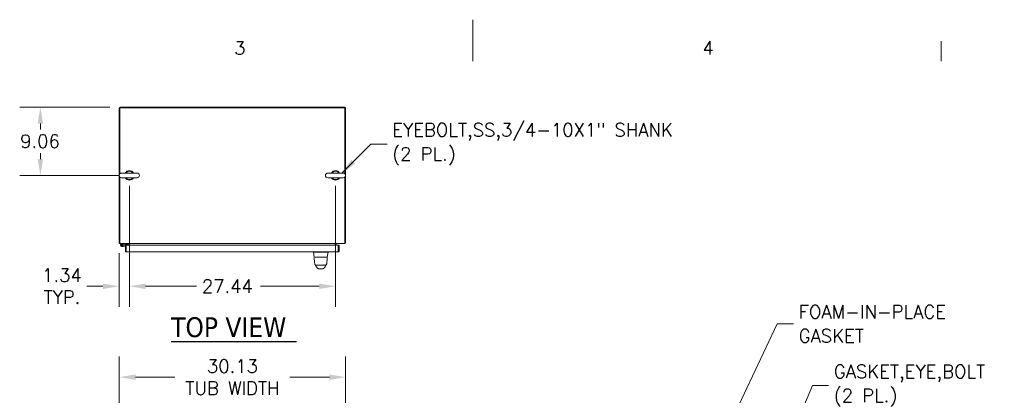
# Model space of a CAD drawing. Header units: inches. Extents: x 3 to 371, y 8 to 234.
# Tile 31 of 51: x 127 to 258, y 184 to 234. Entities that reach past the tile are written whole.
import ezdxf

# ---------------------------------------------------------------- set-up
doc = ezdxf.new("R2010")
doc.units = ezdxf.units.IN
doc.header["$LTSCALE"] = 22
doc.header["$MEASUREMENT"] = 0
doc.layers.get('0').update_dxf_attribs({"lineweight": 0})
for name, color, linetype, lineweight in [('Border (ANSI)', 7, 'Continuous', 5), ('Dimension (ANSI)', 7, 'Continuous', 5), ('Symbol (ANSI)', 7, 'Continuous', 5), ('Visible (ANSI)', 7, 'Continuous', 5)]:
    doc.layers.add(name, color=color, linetype=linetype, lineweight=lineweight)
doc.styles.add('Note Text (ANSI)', font='RomanS.shx')
doc.styles.add('ROMANS', font='romans.shx')
doc.styles.add('Text Style168', font='tahoma.ttf')
doc.dimstyles.new('Default (ANSI)', dxfattribs={"dimscale": 22, "dimtxt": 0.08, "dimasz": 0.098425, "dimexe": 0.125, "dimexo": 0.0625, "dimgap": 0.031496, "dimtad": 0, "dimtih": 1, "dimtoh": 1, "dimrnd": 1e-08, "dimzin": 0, "dimdsep": 46, "dimtxsty": 'ROMANS', "dimcen": 0.09, "dimdle": 0.393701, "dimclrd": 256, "dimclre": 256, "dimclrt": 256, "dimadec": 0, "dimazin": 0, "dimtfac": 1.25, "dimtofl": 0, "dimtmove": 0, "dimatfit": 3, "dimfxl": 0, "dimtolj": 1, "dimtzin": 0, "dimlwd": -1, "dimlwe": -1, "dimarcsym": 0})
doc.dimstyles.new('Default (ANSI)$7', dxfattribs={"dimscale": 22, "dimtxt": 0.08, "dimasz": 0.098425, "dimexe": 0.125, "dimexo": 0.0625, "dimgap": 0.031496, "dimtad": 0, "dimtih": 1, "dimtoh": 1, "dimrnd": 1e-08, "dimzin": 0, "dimdsep": 46, "dimtxsty": 'ROMANS', "dimcen": 0.09, "dimdle": 0.393701, "dimclrd": 256, "dimclre": 256, "dimclrt": 256, "dimadec": 0, "dimazin": 0, "dimtfac": 1.25, "dimtofl": 0, "dimtmove": 0, "dimatfit": 3, "dimfxl": 0, "dimtolj": 1, "dimtzin": 0, "dimlwd": -1, "dimlwe": -1, "dimarcsym": 0})

# ---------------------------------------------------------------- blocks, each defined once
blk = doc.blocks.new('Borders Default Border')
at = {"layer": 'Border (ANSI)'}
blk.add_line((11.3333, 10.38), (11.3333, 10.5), dxfattribs=at)
at = {"layer": 'Border (ANSI)', "flags": 128}
blk.add_lwpolyline([(8.5, 10.63), (8.5, 10.38)], dxfattribs=at)
at = {"layer": 'Border (ANSI)', "char_height": 0.08, "attachment_point": 7, "style": 'Note Text (ANSI)'}
for s, insert in [('3', (7.0559, 10.4192)), ('4', (9.8883, 10.42))]:
    blk.add_mtext(s, dxfattribs=dict(at, insert=insert))
blk = doc.blocks.new('*D10')
at = {"layer": 'Defpoints', "color": 0}
for p in [(170.07, 186.32), (139.95, 175.75), (170.07, 175.75)]:
    blk.add_point(p, dxfattribs=at)
at = {"layer": 'Dimension (ANSI)'}
for p, q in [((139.95, 177.12), (139.95, 189.07)), ((170.07, 177.12), (170.07, 189.07)), ((142.11, 186.32), (147.36, 186.32)), ((167.91, 186.32), (162.66, 186.32))]:
    blk.add_line(p, q, dxfattribs=at)
for points in [[(142.11, 186.68), (142.11, 185.96), (139.95, 186.32)], [(167.91, 186.68), (167.91, 185.96), (170.07, 186.32)]]:
    blk.add_solid(points, dxfattribs=at)
at = {"layer": 'Dimension (ANSI)', "insert": (155.01, 186.32), "char_height": 1.76, "attachment_point": 5, "style": 'ROMANS'}
blk.add_mtext('\\A1;30.13\\PTUB WIDTH', dxfattribs=at)
blk = doc.blocks.new('*D17')
at = {"layer": 'Defpoints', "color": 0}
for p in [(141.29, 213.15), (168.73, 213.15), (168.73, 198.41)]:
    blk.add_point(p, dxfattribs=at)
at = {"layer": 'Dimension (ANSI)'}
for p, q in [((141.29, 211.78), (141.29, 195.66)), ((168.73, 211.78), (168.73, 195.66)), ((143.45, 198.41), (150.24, 198.41)), ((166.56, 198.41), (158.75, 198.41))]:
    blk.add_line(p, q, dxfattribs=at)
for points in [[(143.45, 198.77), (143.45, 198.04), (141.29, 198.41)], [(166.56, 198.77), (166.56, 198.04), (168.73, 198.41)]]:
    blk.add_solid(points, dxfattribs=at)
at = {"layer": 'Dimension (ANSI)', "insert": (150.94, 199.29), "char_height": 1.76, "attachment_point": 1, "style": 'ROMANS'}
blk.add_mtext('\\A1;27.44', dxfattribs=at)
blk = doc.blocks.new('*D18')
at = {"layer": 'Defpoints', "color": 0}
for p in [(141.29, 213.15), (139.95, 204.19), (139.95, 198.41)]:
    blk.add_point(p, dxfattribs=at)
at = {"layer": 'Dimension (ANSI)'}
for p, q in [((141.29, 211.78), (141.29, 195.66)), ((139.95, 202.81), (139.95, 195.66)), ((137.78, 198.41), (135.62, 198.41)), ((143.45, 198.41), (145.62, 198.41))]:
    blk.add_line(p, q, dxfattribs=at)
for points in [[(137.78, 198.77), (137.78, 198.04), (139.95, 198.41)], [(143.45, 198.77), (143.45, 198.04), (141.29, 198.41)]]:
    blk.add_solid(points, dxfattribs=at)
at = {"layer": 'Dimension (ANSI)', "insert": (132.32, 198.41), "char_height": 1.76, "attachment_point": 5, "style": 'ROMANS'}
blk.add_mtext('\\A1;1.34\\PTYP.', dxfattribs=at)
blk = doc.blocks.new('*D19')
at = {"layer": 'Defpoints', "color": 0}
for p in [(129.45, 222.22), (140.07, 222.22), (141.29, 213.15)]:
    blk.add_point(p, dxfattribs=at)
at = {"layer": 'Dimension (ANSI)'}
for p, q in [((138.7, 222.22), (126.7, 222.22)), ((129.45, 220.05), (129.45, 219.26)), ((129.45, 215.32), (129.45, 216.11)), ((139.91, 213.15), (126.7, 213.15))]:
    blk.add_line(p, q, dxfattribs=at)
for points in [[(129.09, 220.05), (129.81, 220.05), (129.45, 222.22)], [(129.09, 215.32), (129.81, 215.32), (129.45, 213.15)]]:
    blk.add_solid(points, dxfattribs=at)
at = {"layer": 'Dimension (ANSI)', "insert": (126.77, 218.57), "char_height": 1.76, "attachment_point": 1, "style": 'ROMANS'}
blk.add_mtext('\\A1;9.06', dxfattribs=at)

msp = doc.modelspace()

# ---------------------------------------------------------------- linework, layer by layer
at = {"layer": 'Symbol (ANSI)', "lineweight": 30}
msp.add_line((146.8564, 191.0559), (163.5137, 191.0559), dxfattribs=at)
at = {"layer": 'Visible (ANSI)'}
for p, q in [((139.9459, 222.0923), (139.9459, 204.1859)), ((140.0396, 213.3731), (140.0396, 222.1235)), ((140.0396, 222.1235), (169.9772, 222.1235)), ((140.0709, 222.2172), (169.946, 222.2172)), ((169.9772, 222.1235), (169.9772, 213.3731)), ((170.0709, 204.1859), (170.0709, 222.0923)), ((140.0396, 204.2172), (140.0396, 212.9363)), ((142.3196, 213.4647), (140.2596, 213.4647)), ((140.2596, 212.8447), (142.3196, 212.8447)), ((169.7572, 213.4647), (167.6972, 213.4647)), ((167.6972, 212.8447), (169.7572, 212.8447)), ((169.9772, 212.9363), (169.9772, 204.2172)), ((140.0396, 204.1859), (139.9459, 204.1859)), ((140.0396, 204.2172), (140.0396, 204.0922)), ((169.9772, 204.0922), (140.0396, 204.0922)), ((140.2199, 204.0208), (140.4702, 204.0922)), ((140.2449, 203.9498), (140.371, 203.9887)), ((140.4591, 203.7137), (140.2798, 203.6977)), ((140.371, 203.9887), (140.3163, 203.9362)), ((140.4634, 204.0172), (140.371, 203.9887)), ((140.4109, 203.7847), (140.4525, 203.7884)), ((140.4525, 203.7884), (140.7589, 203.8157)), ((140.4525, 203.7884), (140.4591, 203.7137)), ((140.7589, 203.7404), (140.4591, 203.7137)), ((141.0952, 204.0172), (140.4634, 204.0172)), ((140.7589, 203.8654), (140.7589, 203.1154)), ((140.8526, 203.8654), (140.7589, 203.8654)), ((140.8526, 203.1154), (140.7589, 203.1154)), ((140.8526, 203.1154), (140.8526, 203.8654)), ((140.8637, 203.2385), (140.8526, 203.2385)), ((140.8637, 203.1154), (140.8637, 203.8654)), ((140.8637, 203.8654), (169.0917, 203.8654)), ((141.0952, 204.0922), (141.0952, 204.0172)), ((141.2272, 203.8654), (141.2272, 204.061)), ((141.3209, 204.0922), (141.3209, 204.061)), ((141.3209, 204.061), (141.3209, 203.8654)), ((168.6959, 204.061), (168.6959, 204.0922)), ((168.6959, 203.8654), (168.6959, 204.061)), ((168.7896, 203.8654), (168.7896, 204.061)), ((169.0917, 203.8654), (169.0917, 203.1154)), ((169.1027, 203.1154), (169.1027, 203.8654)), ((169.1027, 203.8654), (169.1964, 203.8654)), ((169.1027, 203.1154), (169.1964, 203.1154)), ((169.1964, 203.1154), (169.1964, 203.8654)), ((169.9772, 204.0922), (169.9772, 204.2172)), ((169.9772, 204.1859), (170.0709, 204.1859)), ((169.0715, 202.9904), (140.8839, 202.9904)), ((165.7762, 202.9904), (165.7762, 202.946)), ((165.7762, 202.946), (165.7762, 202.9458)), ((165.8939, 202.2783), (165.7762, 202.9458)), ((166.0019, 202.2621), (166.5918, 202.2621)), ((167.0311, 202.9458), (166.4741, 202.9458)), ((166.9134, 202.2621), (166.5918, 202.2621)), ((166.9134, 202.2621), (167.5235, 202.2621)), ((167.6113, 202.2783), (167.729, 202.9458)), ((167.729, 202.9904), (167.729, 202.946)), ((167.729, 202.9458), (167.729, 202.946)), ((166.4801, 200.7415), (167.0313, 200.7415)), ((167.0325, 200.7415), (167.0313, 200.7415)), ((167.0325, 200.7415), (167.035, 200.7415))]:
    msp.add_line(p, q, dxfattribs=at)
msp.add_circle((140.2652, 203.8621), 0.06, dxfattribs=at)
for centre, radius, start, end in [((140.0709, 222.0923), 0.125, 90, 180), ((169.946, 222.0923), 0.125, 0, 90), ((141.2896, 213.1547), 0.625, 29.735713, 150.264287), ((141.2896, 213.1547), 0.56, 33.612375, 146.387625), ((168.7272, 213.1547), 0.625, 29.735713, 150.264287), ((168.7272, 213.1547), 0.56, 33.612375, 146.387625), ((140.2596, 213.1547), 0.31, 90, 270), ((141.2896, 213.1547), 0.625, 209.735713, 330.264287), ((141.2896, 213.1547), 0.56, 213.612375, 326.387625), ((142.3196, 213.1547), 0.31, 270, 90), ((167.6972, 213.1547), 0.31, 90, 270), ((168.7272, 213.1547), 0.625, 209.735713, 330.264287), ((168.7272, 213.1547), 0.56, 213.612375, 326.387625), ((169.7572, 213.1547), 0.31, 270, 90), ((140.0709, 204.2172), 0.1249, 194.483432, 255.516568), ((140.2652, 203.8621), 0.165, 105.931891, 50.111702), ((140.2652, 203.8621), 0.09, 103.033631, 55.374391), ((140.2652, 203.8621), 0.09, 55.374391, 103.033631), ((140.8036, 203.6952), 0.124, 61.035918, 66.724042), ((141.196, 204.061), 0.0313, 0, 90), ((141.196, 204.061), 0.1249, 0, 14.483432), ((168.8209, 204.061), 0.1249, 165.516568, 180), ((168.8209, 204.061), 0.0312, 90, 180), ((169.946, 204.2172), 0.125, 284.483432, 345.516568), ((165.9002, 202.2503), 0.0118, 90.000013, 182.275839), ((165.9133, 202.2817), 0.0197, 190, 270), ((166.4741, 203.0747), 0.129, 266.489847, 269.98963), ((167.0311, 203.0747), 0.129, 270.01037, 273.510153), ((167.5919, 202.2817), 0.0197, 270.000064, 350.000011), ((167.6034, 202.2503), 0.0118, 357.724164, 90.000001)]:
    msp.add_arc(centre, radius, start, end, dxfattribs=at)
for centre, major_axis, ratio, start_param, end_param in [((166.3142, 201.1517), (-0.1851, -0.067), 0.66599845, 0.00000116, 0.0000396), ((167.1531, 201.8439), (0, 0.9843), 0.00127353, 4.10765994, 4.10766139), ((167.193, 201.1517), (0.1852, -0.0666), 0.66664321, 6.28314427, 6.28318392)]:
    msp.add_ellipse(centre, major_axis=major_axis, ratio=ratio, start_param=start_param, end_param=end_param, dxfattribs=at)
for points, knots in [([(140.7589, 203.1154), (140.7589, 203.0717), (140.7837, 203.0288), (140.8216, 203.007), (140.8404, 202.9962), (140.8621, 202.9904), (140.8839, 202.9904)], [0, 0, 0, 0, 1.04908001, 1.04908001, 1.04908001, 1.57079633, 1.57079633, 1.57079633, 1.57079633]), ([(140.8666, 203.0897), (140.859, 203.095), (140.8535, 203.1034), (140.8527, 203.1126), (140.8526, 203.1135), (140.8526, 203.1145), (140.8526, 203.1154)], [0.595101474, 0.595101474, 0.595101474, 0.595101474, 1.483474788, 1.483474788, 1.483474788, 1.570796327, 1.570796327, 1.570796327, 1.570796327]), ([(140.8839, 202.9904), (140.8794, 202.9904), (140.8749, 203.0152), (140.8704, 203.0531), (140.8681, 203.0719), (140.8659, 203.0936), (140.8637, 203.1154)], [0, 0, 0, 0, 1.04908001, 1.04908001, 1.04908001, 1.57079633, 1.57079633, 1.57079633, 1.57079633]), ([(169.0917, 203.1154), (169.0872, 203.0717), (169.0827, 203.0288), (169.0782, 203.007), (169.0759, 202.9962), (169.0737, 202.9904), (169.0715, 202.9904)], [0, 0, 0, 0, 1.04908001, 1.04908001, 1.04908001, 1.57079633, 1.57079633, 1.57079633, 1.57079633]), ([(169.0715, 202.9904), (169.1152, 202.9904), (169.158, 203.0152), (169.1798, 203.0531), (169.1906, 203.0719), (169.1964, 203.0936), (169.1964, 203.1154)], [0, 0, 0, 0, 1.04908001, 1.04908001, 1.04908001, 1.57079633, 1.57079633, 1.57079633, 1.57079633]), ([(169.0887, 203.0897), (169.0963, 203.095), (169.1018, 203.1034), (169.1026, 203.1126), (169.1027, 203.1135), (169.1027, 203.1145), (169.1027, 203.1154)], [0.595101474, 0.595101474, 0.595101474, 0.595101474, 1.483474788, 1.483474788, 1.483474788, 1.570796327, 1.570796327, 1.570796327, 1.570796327]), ([(166.4663, 202.946), (166.4197, 202.9488), (166.373, 202.9509), (166.2716, 202.9546), (166.2177, 202.9559), (166.0962, 202.9583), (166.0322, 202.9588), (165.922, 202.9588), (165.877, 202.9583), (165.8192, 202.9559), (165.8013, 202.9546), (165.7808, 202.9509), (165.7762, 202.9488), (165.7762, 202.946)], [-2.74347224, -2.74347224, -2.74347224, -2.74347224, -2.38819032, -2.38819032, -1.96055056, -1.96055056, -1.37195117, -1.37195117, -0.78330896, -0.78330896, -0.35540907, -0.35540907, 0, 0, 0, 0]), ([(165.9585, 201.3832), (165.9409, 201.4882), (165.9288, 201.6023), (165.9054, 201.8865), (165.8959, 202.0646), (165.8884, 202.2498)], [0, 0, 0, 0, 1.1380986, 1.1380986, 2.63311961, 2.63311961, 2.63311961, 2.63311961]), ([(165.9133, 202.2621), (165.9118, 202.2621), (165.9105, 202.2621), (165.9093, 202.2621), (165.9075, 202.2621), (165.906, 202.2621), (165.9048, 202.2621), (165.9036, 202.2621), (165.9027, 202.2621), (165.902, 202.2621), (165.9013, 202.2621), (165.9009, 202.2621), (165.9006, 202.2621), (165.9003, 202.2621), (165.9002, 202.2621), (165.9002, 202.2621)], [0.874848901, 0.874848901, 0.874848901, 0.874848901, 0.891891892, 0.891891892, 0.891891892, 0.918918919, 0.918918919, 0.918918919, 0.945945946, 0.945945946, 0.945945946, 0.972972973, 0.972972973, 0.972972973, 1, 1, 1, 1]), ([(167.729, 202.946), (167.729, 202.9488), (167.7244, 202.9509), (167.7039, 202.9546), (167.6862, 202.9559), (167.6286, 202.9582), (167.5834, 202.9588), (167.4728, 202.9588), (167.4084, 202.9583), (167.287, 202.9559), (167.2331, 202.9546), (167.1318, 202.9509), (167.0853, 202.9488), (167.039, 202.946)], [-2.74429333, -2.74429333, -2.74429333, -2.74429333, -2.38875858, -2.38875858, -1.96325703, -1.96325703, -1.37236934, -1.37236934, -0.78185267, -0.78185267, -0.35396182, -0.35396182, 0, 0, 0, 0]), ([(167.6034, 202.2621), (167.6034, 202.2621), (167.6032, 202.2621), (167.6029, 202.2621), (167.6026, 202.2621), (167.6022, 202.2621), (167.6015, 202.2621), (167.6008, 202.2621), (167.5998, 202.2621), (167.5986, 202.2621), (167.5974, 202.2621), (167.5959, 202.2621), (167.5941, 202.2621), (167.5922, 202.2621), (167.59, 202.2621), (167.5873, 202.2621), (167.5846, 202.2621), (167.5815, 202.2621), (167.5778, 202.2621), (167.5741, 202.2621), (167.5699, 202.2621), (167.5649, 202.2621), (167.56, 202.2621), (167.5543, 202.2621), (167.5478, 202.2621), (167.543, 202.2621), (167.5378, 202.2621), (167.532, 202.2621)], [0, 0, 0, 0, 0.027027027, 0.027027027, 0.027027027, 0.054054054, 0.054054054, 0.054054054, 0.081081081, 0.081081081, 0.081081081, 0.108108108, 0.108108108, 0.108108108, 0.135135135, 0.135135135, 0.135135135, 0.162162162, 0.162162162, 0.162162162, 0.189189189, 0.189189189, 0.189189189, 0.216216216, 0.216216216, 0.216216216, 0.236224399, 0.236224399, 0.236224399, 0.236224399]), ([(167.6143, 202.2277), (167.6051, 202.0003), (167.593, 201.7839), (167.5663, 201.5213), (167.5576, 201.4508), (167.5466, 201.3837)], [0, 0, 0, 0, 1.84284413, 1.84284413, 2.57091399, 2.57091399, 2.57091399, 2.57091399]), ([(166.1526, 201.2188), (166.1448, 201.2188), (166.1369, 201.2192), (166.1084, 201.2227), (166.0878, 201.2286), (166.0499, 201.2464), (166.0322, 201.2585), (166.0019, 201.2873), (165.9889, 201.3043), (165.969, 201.3415), (165.962, 201.3622), (165.9585, 201.3832)], [0, 0, 0, 0, 0.059779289, 0.059779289, 0.219097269, 0.219097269, 0.378419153, 0.378419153, 0.537633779, 0.537633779, 0.699837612, 0.699837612, 0.699837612, 0.699837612]), ([(166.2167, 200.9326), (166.1884, 200.9658), (166.1659, 201.0021), (166.141, 201.0542), (166.1347, 201.0693), (166.1291, 201.0847)], [0, 0, 0, 0, 0.35751175, 0.35751175, 0.498674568, 0.498674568, 0.498674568, 0.498674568]), ([(166.1526, 201.2188), (166.1526, 201.2188), (166.1526, 201.2188), (166.1526, 201.2188), (166.1527, 201.2188), (166.153, 201.2188), (166.1536, 201.2188), (166.1541, 201.2188), (166.155, 201.2188), (166.1562, 201.2188), (166.1574, 201.2188), (166.159, 201.2188), (166.161, 201.2188), (166.1631, 201.2188), (166.1656, 201.2188), (166.1687, 201.2188), (166.1719, 201.2188), (166.1756, 201.2188), (166.1802, 201.2188), (166.1848, 201.2188), (166.1902, 201.2188), (166.1967, 201.2188), (166.2031, 201.2188), (166.2106, 201.2188), (166.2195, 201.2188), (166.2285, 201.2188), (166.2388, 201.2188), (166.2502, 201.2188), (166.2616, 201.2188), (166.2739, 201.2188), (166.2865, 201.2188), (166.2991, 201.2188), (166.3119, 201.2188), (166.3247, 201.2188), (166.3374, 201.2188), (166.3501, 201.2188), (166.3626, 201.2188), (166.3751, 201.2188), (166.3874, 201.2188), (166.3994, 201.2188), (166.4115, 201.2188), (166.4232, 201.2188), (166.4346, 201.2188), (166.4461, 201.2188), (166.4572, 201.2188), (166.4679, 201.2188), (166.4787, 201.2188), (166.4892, 201.2188), (166.4992, 201.2188), (166.5092, 201.2188), (166.5187, 201.2188), (166.5279, 201.2188), (166.5371, 201.2188), (166.546, 201.2188), (166.5544, 201.2188), (166.5629, 201.2188), (166.571, 201.2188), (166.5786, 201.2188)], [0.090717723, 0.090717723, 0.090717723, 0.090717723, 0.1, 0.1, 0.1, 0.15, 0.15, 0.15, 0.2, 0.2, 0.2, 0.25, 0.25, 0.25, 0.3, 0.3, 0.3, 0.35, 0.35, 0.35, 0.4, 0.4, 0.4, 0.45, 0.45, 0.45, 0.5, 0.5, 0.5, 0.55, 0.55, 0.55, 0.6, 0.6, 0.6, 0.65, 0.65, 0.65, 0.7, 0.7, 0.7, 0.75, 0.75, 0.75, 0.8, 0.8, 0.8, 0.85, 0.85, 0.85, 0.9, 0.9, 0.9, 0.95, 0.95, 0.95, 1, 1, 1, 1]), ([(166.3749, 200.7826), (166.3612, 200.7885), (166.3494, 200.7953), (166.3285, 200.809), (166.3195, 200.8162), (166.299, 200.8339), (166.2894, 200.8439), (166.2643, 200.8716), (166.2523, 200.8874), (166.2308, 200.9152), (166.2218, 200.9267), (166.2167, 200.9326)], [0, 0, 0, 0, 0.1363549, 0.1363549, 0.28625597, 0.28625597, 0.53095604, 0.53095604, 1.01850585, 1.01850585, 1.53885143, 1.53885143, 1.53885143, 1.53885143]), ([(166.4013, 200.7716), (166.4013, 200.7716), (166.401, 200.7718), (166.3996, 200.7727), (166.4053, 200.7695), (166.3749, 200.7826)], [0.86132538, 0.86132538, 0.86132538, 0.86132538, 1.32028938, 1.32028938, 2.73948062, 2.73948062, 2.73948062, 2.73948062]), ([(166.4801, 200.7415), (166.4671, 200.7415), (166.4538, 200.7437), (166.4359, 200.7499), (166.4304, 200.7523), (166.4212, 200.7571), (166.4172, 200.7595), (166.4123, 200.7628), (166.4109, 200.7639), (166.4081, 200.7659), (166.4069, 200.7669), (166.405, 200.7684), (166.4043, 200.769), (166.4029, 200.7702), (166.4024, 200.7707), (166.4016, 200.7714), (166.4013, 200.7716), (166.4011, 200.7718)], [0, 0, 0, 0, 0.099499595, 0.099499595, 0.145554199, 0.145554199, 0.181368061, 0.181368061, 0.198700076, 0.198700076, 0.219720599, 0.219720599, 0.241484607, 0.241484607, 0.277617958, 0.277617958, 0.315870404, 0.315870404, 0.315870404, 0.315870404]), ([(166.5786, 201.2188), (166.5875, 201.2188), (166.596, 201.2188), (166.6041, 201.2188), (166.6123, 201.2188), (166.6202, 201.2188), (166.6278, 201.2188), (166.6354, 201.2188), (166.6427, 201.2188), (166.6497, 201.2188), (166.6567, 201.2188), (166.6635, 201.2188), (166.6699, 201.2188), (166.6764, 201.2188), (166.6825, 201.2188), (166.6884, 201.2188), (166.6942, 201.2188), (166.6998, 201.2188), (166.7051, 201.2188), (166.7104, 201.2188), (166.7155, 201.2188), (166.7202, 201.2188), (166.7249, 201.2188), (166.7294, 201.2188), (166.7336, 201.2188), (166.7379, 201.2188), (166.742, 201.2188), (166.746, 201.2188), (166.75, 201.2188), (166.7539, 201.2188), (166.7579, 201.2188), (166.7619, 201.2188), (166.766, 201.2188), (166.7703, 201.2188), (166.7745, 201.2188), (166.779, 201.2188), (166.7837, 201.2188), (166.7885, 201.2188), (166.7935, 201.2188), (166.7988, 201.2188), (166.8041, 201.2188), (166.8097, 201.2188), (166.8155, 201.2188), (166.8213, 201.2188), (166.8275, 201.2188), (166.8339, 201.2188), (166.8403, 201.2188), (166.8471, 201.2188), (166.8541, 201.2188), (166.8611, 201.2188), (166.8683, 201.2188), (166.8759, 201.2188), (166.8835, 201.2188), (166.8913, 201.2188), (166.8995, 201.2188), (166.9076, 201.2188), (166.9161, 201.2188), (166.9249, 201.2188)], [0, 0, 0, 0, 0.052631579, 0.052631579, 0.052631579, 0.105263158, 0.105263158, 0.105263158, 0.157894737, 0.157894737, 0.157894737, 0.210526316, 0.210526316, 0.210526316, 0.263157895, 0.263157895, 0.263157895, 0.315789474, 0.315789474, 0.315789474, 0.368421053, 0.368421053, 0.368421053, 0.421052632, 0.421052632, 0.421052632, 0.473684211, 0.473684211, 0.473684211, 0.526315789, 0.526315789, 0.526315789, 0.578947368, 0.578947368, 0.578947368, 0.631578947, 0.631578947, 0.631578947, 0.684210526, 0.684210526, 0.684210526, 0.736842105, 0.736842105, 0.736842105, 0.789473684, 0.789473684, 0.789473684, 0.842105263, 0.842105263, 0.842105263, 0.894736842, 0.894736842, 0.894736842, 0.947368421, 0.947368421, 0.947368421, 0.999999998, 0.999999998, 0.999999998, 0.999999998]), ([(166.9249, 201.2188), (166.9329, 201.2188), (166.9414, 201.2188), (166.9502, 201.2188), (166.9591, 201.2188), (166.9683, 201.2188), (166.978, 201.2188), (166.9877, 201.2188), (166.9978, 201.2188), (167.0084, 201.2188), (167.0189, 201.2188), (167.0299, 201.2188), (167.0413, 201.2188), (167.0527, 201.2188), (167.0644, 201.2188), (167.0765, 201.2188), (167.0886, 201.2188), (167.1011, 201.2188), (167.1138, 201.2188), (167.1266, 201.2188), (167.1396, 201.2188), (167.1527, 201.2188), (167.1658, 201.2188), (167.179, 201.2188), (167.1922, 201.2188), (167.2054, 201.2188), (167.2186, 201.2188), (167.2315, 201.2188), (167.2444, 201.2188), (167.257, 201.2188), (167.2682, 201.2188), (167.2794, 201.2188), (167.289, 201.2188), (167.2973, 201.2188), (167.3055, 201.2188), (167.3123, 201.2188), (167.3181, 201.2188), (167.3238, 201.2188), (167.3286, 201.2188), (167.3325, 201.2188), (167.3364, 201.2188), (167.3395, 201.2188), (167.342, 201.2188), (167.3445, 201.2188), (167.3464, 201.2188), (167.3478, 201.2188), (167.3493, 201.2188), (167.3503, 201.2188), (167.351, 201.2188), (167.3518, 201.2188), (167.3521, 201.2188), (167.3523, 201.2188), (167.3523, 201.2188), (167.3524, 201.2188), (167.3524, 201.2188)], [0, 0, 0, 0, 0.052631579, 0.052631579, 0.052631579, 0.105263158, 0.105263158, 0.105263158, 0.157894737, 0.157894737, 0.157894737, 0.210526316, 0.210526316, 0.210526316, 0.263157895, 0.263157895, 0.263157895, 0.315789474, 0.315789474, 0.315789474, 0.368421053, 0.368421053, 0.368421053, 0.421052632, 0.421052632, 0.421052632, 0.473684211, 0.473684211, 0.473684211, 0.526315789, 0.526315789, 0.526315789, 0.578947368, 0.578947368, 0.578947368, 0.631578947, 0.631578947, 0.631578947, 0.684210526, 0.684210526, 0.684210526, 0.736842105, 0.736842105, 0.736842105, 0.789473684, 0.789473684, 0.789473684, 0.842105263, 0.842105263, 0.842105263, 0.894736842, 0.894736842, 0.894736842, 0.912495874, 0.912495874, 0.912495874, 0.912495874]), ([(167.1193, 200.777), (167.1118, 200.7693), (167.0869, 200.7499), (167.0556, 200.7415), (167.035, 200.7415)], [0.493283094, 0.493283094, 0.493283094, 0.493283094, 0.666666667, 1, 1, 1, 1]), ([(167.1363, 200.7837), (167.1084, 200.7712), (167.1118, 200.7734), (167.1113, 200.7731), (167.1112, 200.773), (167.1112, 200.773)], [0, 0, 0, 0, 1.30875627, 1.30875627, 1.58171907, 1.58171907, 1.58171907, 1.58171907]), ([(167.2922, 200.9344), (167.2851, 200.9259), (167.2704, 200.906), (167.2415, 200.8694), (167.2305, 200.8558), (167.2073, 200.8321), (167.198, 200.8233), (167.1799, 200.8091), (167.1729, 200.804), (167.1565, 200.7937), (167.147, 200.7885), (167.1363, 200.7837)], [0, 0, 0, 0, 0.75513647, 0.75513647, 1.13262354, 1.13262354, 1.32968014, 1.32968014, 1.43317407, 1.43317407, 1.54042599, 1.54042599, 1.54042599, 1.54042599]), ([(167.5466, 201.3837), (167.5432, 201.3627), (167.5362, 201.342), (167.5164, 201.3048), (167.5035, 201.2877), (167.4732, 201.2588), (167.4556, 201.2467), (167.4178, 201.2288), (167.3972, 201.2228), (167.3685, 201.2193), (167.3604, 201.2188), (167.3524, 201.2188)], [0, 0, 0, 0, 0.162087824, 0.162087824, 0.321306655, 0.321306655, 0.48062839, 0.48062839, 0.639946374, 0.639946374, 0.701196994, 0.701196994, 0.701196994, 0.701196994])]:
    msp.add_open_spline(points, degree=3, knots=knots, dxfattribs=at)
for points in [[(165.8884, 202.2498), (165.8884, 202.2498), (165.8884, 202.2498), (165.8884, 202.2498)], [(167.6143, 202.2277), (167.6146, 202.235), (167.6149, 202.2423), (167.6152, 202.2498)], [(165.9585, 201.3832), (165.9585, 201.3832), (165.9585, 201.3832), (165.9585, 201.3832)], [(166.0733, 201.2215), (166.0705, 201.2277), (166.0677, 201.2336), (166.0651, 201.2393)], [(166.0771, 201.2133), (166.0758, 201.2162), (166.0746, 201.2189), (166.0733, 201.2215)], [(166.1291, 201.0847), (166.1135, 201.1277), (166.0962, 201.1702), (166.0771, 201.2133)], [(166.1885, 201.2188), (166.1885, 201.2188), (166.1885, 201.2188), (166.1885, 201.2188)], [(166.2167, 200.9326), (166.2167, 200.9326), (166.2167, 200.9326), (166.2167, 200.9326)], [(167.2923, 200.9345), (167.2923, 200.9345), (167.2922, 200.9345), (167.2922, 200.9344)], [(167.3782, 201.0851), (167.3589, 201.0315), (167.3309, 200.9804), (167.2923, 200.9345)], [(167.3176, 201.2188), (167.3176, 201.2188), (167.3176, 201.2188), (167.3176, 201.2188)], [(167.4299, 201.2137), (167.4109, 201.1706), (167.3937, 201.1281), (167.3782, 201.0851)], [(167.4336, 201.2219), (167.4324, 201.2193), (167.4312, 201.2166), (167.4299, 201.2137)], [(167.4422, 201.2404), (167.4395, 201.2345), (167.4366, 201.2284), (167.4336, 201.2219)], [(167.5466, 201.3837), (167.5466, 201.3837), (167.5466, 201.3837), (167.5466, 201.3837)]]:
    msp.add_open_spline(points, degree=3, dxfattribs=at)

# ---------------------------------------------------------------- block references
at = {"xscale": 22, "yscale": 22, "zscale": 22}
msp.add_blockref('Borders Default Border', (0, 0), dxfattribs=at)

# ---------------------------------------------------------------- texts
at = {"layer": 'Symbol (ANSI)', "char_height": 1.76, "attachment_point": 4, "line_spacing_factor": 1.093904, "style": 'ROMANS'}
for s, insert, width in [('{\\fRomanS|b0|i0;\\H1.7600;EYEBOLT,SS,3/4-10X1" SHANK\\P\\fromans|b0|i0;\\H1.7600;(2 PL.)}', (176.2685, 217.3121), 43.11016), ('{\\fRomanS|b0|i0;\\H1.7600;FOAM-IN-PLACE\\PGASKET}', (230.356, 193.409), 22.521534), ('{\\fRomanS|b0|i0;\\H1.7600;GASKET,EYE,BOLT\\P(2 PL.)}', (235.0287, 185.1883), 23.269394)]:
    msp.add_mtext(s, dxfattribs=dict(at, insert=insert, width=width))
at = {"layer": 'Symbol (ANSI)', "insert": (146.8543, 191.5943), "char_height": 2.64, "attachment_point": 7, "style": 'Text Style168'}
msp.add_mtext('TOP VIEW', dxfattribs=at)

# ---------------------------------------------------------------- dimensions: what is measured, and where the dimension line sits
at = {"layer": 'Dimension (ANSI)'}
for base, p2, angle, override, picture, middle in [((129.4489, 222.2172), (140.0709, 222.2172), 270, {"dimdec": 2, "dimtp": 0, "dimtm": 0, "dimtdec": 2, "dimatfit": 1}, '*D19', (129.4489, 217.686)), ((168.7272, 198.4055), (168.7272, 213.1547), 180, {"dimtih": 0, "dimtoh": 0, "dimdec": 2, "dimtp": 0, "dimtm": 0, "dimtdec": 2, "dimatfit": 1}, '*D17', (154.4992, 198.4055))]:
    dim = msp.add_linear_dim(base=base, p1=(141.2896, 213.1547), p2=p2, angle=angle, dimstyle='Default (ANSI)', override=override, dxfattribs=at)
    dim.commit()
    dim.dimension.update_dxf_attribs({"geometry": picture, "text_midpoint": middle, "dimtype": 160})
for base, p1, p2, text, picture, middle in [((139.9459, 198.4055), (141.2896, 213.1547), (139.9459, 204.1859), '<>\\PTYP.', '*D18', (132.3242, 198.4055)), ((170.070901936, 186.3238583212), (139.945901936, 175.7466906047), (170.070901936, 175.7466906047), '<>\\PTUB WIDTH', '*D10', (155.008401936, 186.3238583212))]:
    dim = msp.add_linear_dim(base=base, p1=p1, p2=p2, angle=180, text=text, dimstyle='Default (ANSI)', override={"dimtih": 0, "dimtoh": 0, "dimdec": 2, "dimtp": 0, "dimtm": 0, "dimtdec": 2, "dimatfit": 1}, dxfattribs=at)
    dim.commit()
    dim.dimension.update_dxf_attribs({"geometry": picture, "text_midpoint": middle, "dimtype": 160})

# ---------------------------------------------------------------- leaders
at = {"layer": 'Symbol (ANSI)', "annotation_type": 0, "has_hookline": 1, "hookline_direction": 0}
for points, text_width in [([(169.5706, 213.4647), (173.4102, 217.3121), (175.5756, 217.3121)], 42.0087), ([(217.8664, 173.0732), (227.4978, 193.409), (229.6631, 193.409)], 21.7757), ([(228.2783, 175.8835), (232.1704, 185.1883), (234.3358, 185.1883)], 22.6846)]:
    msp.add_leader(points, dimstyle='Default (ANSI)$7', override={"dimtad": 0}, dxfattribs=dict(at, text_width=text_width))

doc.saveas('drawing.dxf')
